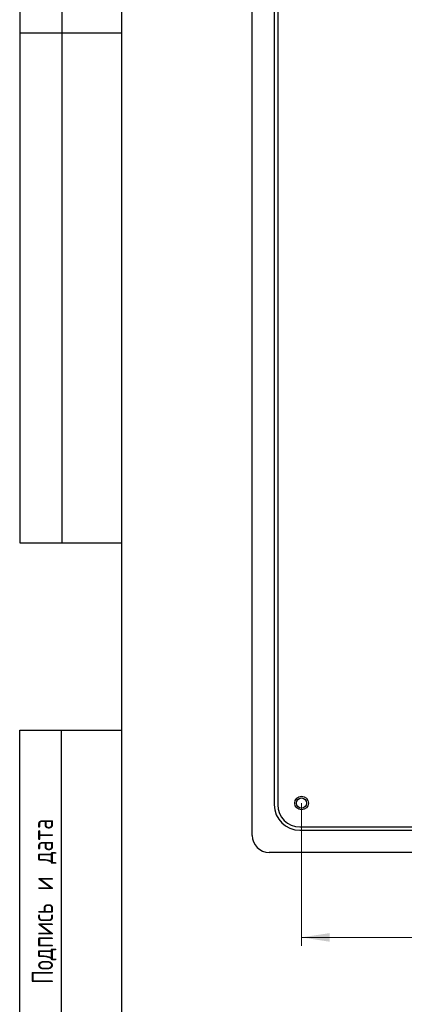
# Model space of a CAD drawing. Header units: millimetres. Extents: x 8 to 415, y 1 to 292.
# Tile 2 of 8: x 8 to 53, y 118 to 234. Entities that reach past the tile are written whole.
import ezdxf

# ---------------------------------------------------------------- set-up
doc = ezdxf.new("R2010")
doc.units = ezdxf.units.MM
doc.styles.add('SLDTEXTSTYLE0', font='TXT', dxfattribs={"width": 0.7, "bigfont": 'bigfont'})
doc.styles.add('SLDTEXTSTYLE1', font='TXT', dxfattribs={"width": 0.7})
doc.dimstyles.new('SLDDIMSTYLE0', dxfattribs={"dimtxt": 3.5, "dimasz": 3.302, "dimexe": 0, "dimexo": 0.0625, "dimgap": 0.875, "dimtad": 2, "dimlfac": 5, "dimrnd": 1e-09, "dimzin": 12, "dimdsep": 46, "dimtxsty": 'SLDTEXTSTYLE1', "dimsah": 1, "dimcen": 0.09, "dimadec": 0, "dimazin": 3, "dimtfac": 1, "dimtdec": 3, "dimtofl": 0, "dimtmove": 0, "dimatfit": 3, "dimfxl": 0, "dimfrac": 2, "dimtolj": 1, "dimtzin": 12, "dimarcsym": 0})

# ---------------------------------------------------------------- blocks, each defined once
blk = doc.blocks.new('_D_6')
at = {"color": 7, "linetype": 'Continuous', "lineweight": 0}
for p, q in [((41.13, 141.42), (41.13, 124.62)), ((147.53, 141.42), (147.53, 124.62)), ((41.13, 125.62), (147.53, 125.62))]:
    blk.add_line(p, q, dxfattribs=at)
at = {"color": 7, "linetype": 'Continuous', "lineweight": 18}
for points in [[(41.13, 125.62), (44.43, 125.11), (44.43, 126.12)], [(147.53, 125.62), (144.23, 126.12), (144.23, 125.11)]]:
    blk.add_solid(points, dxfattribs=at)
at = {"color": 7, "linetype": 'Continuous', "lineweight": 18, "insert": (90.65, 130.13), "char_height": 3.5, "attachment_point": 1, "style": 'SLDTEXTSTYLE1'}
blk.add_mtext('532', dxfattribs=at)

msp = doc.modelspace()

# ---------------------------------------------------------------- linework, layer by layer
at = {"color": 7, "linetype": 'Continuous', "lineweight": 25}
for p, q in [((8, 292.0001), (8, 172.0001)), ((13, 172.0001), (13, 292.0001)), ((20, 172.0001), (20, 292.0001)), ((20, 5), (20, 292)), ((35.3296, 137.616), (35.3296, 251.616)), ((37.9296, 248.016), (37.9296, 141.216)), ((38.3296, 248.016), (38.3296, 141.216)), ((8, 232.0001), (20, 232.0001)), ((8, 172.0001), (20, 172.0001)), ((8, 5), (8, 150.0001)), ((8, 150.0001), (20, 150.0001)), ((12.8784, 150.0001), (12.8784, 5.0001)), ((20, 5), (20, 150.0001)), ((40.9296, 138.616), (147.7296, 138.616)), ((40.9296, 138.216), (147.7296, 138.216)), ((151.3296, 135.616), (37.3296, 135.616))]:
    msp.add_line(p, q, dxfattribs=at)
for radius in [0.8, 0.8, 0.6]:
    msp.add_circle((41.1296, 141.416), radius, dxfattribs=at)
for centre, radius in [((40.9296, 141.216), 3), ((40.9296, 141.216), 2.6), ((37.3296, 137.616), 2)]:
    msp.add_arc(centre, radius, 180, 270, dxfattribs=at)

# ---------------------------------------------------------------- texts
at = {"color": 7, "linetype": 'Continuous', "lineweight": 0, "insert": (9.4236, 120.1521), "char_height": 2.5, "attachment_point": 1, "rotation": 90, "style": 'SLDTEXTSTYLE0'}
msp.add_mtext('Подпись и дата', dxfattribs=at)

# ---------------------------------------------------------------- dimensions: what is measured, and where the dimension line sits
at = {"color": 7, "linetype": 'Continuous', "lineweight": 18}
dim = msp.add_linear_dim(base=(147.5296, 125.616), p1=(41.1296, 141.416), p2=(147.5296, 141.416), dimstyle='SLDDIMSTYLE0', dxfattribs=at)
dim.commit()
dim.dimension.update_dxf_attribs({"geometry": '_D_6', "text_midpoint": (94.3296, 125.616), "dimtype": 160})

doc.saveas('drawing.dxf')
